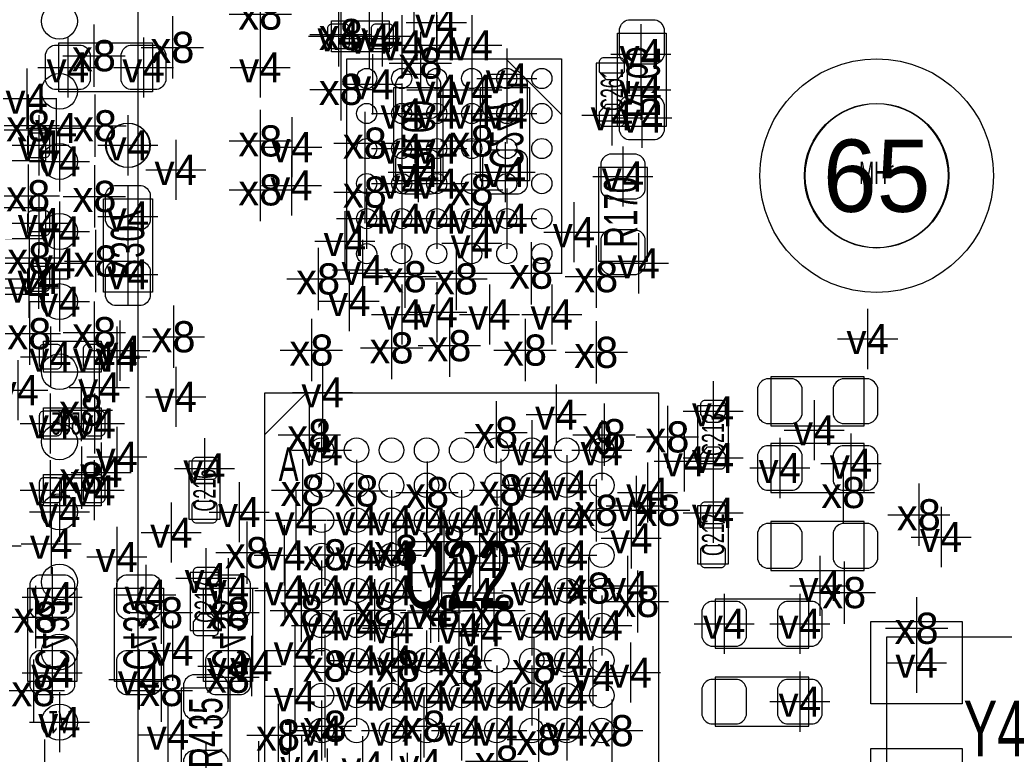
# Model space of a CAD drawing. Extents: x -36 to 384, y -28 to 269.
# Tile 26 of 52: x 18.72 to 29.96, y 26.45 to 34.84. Entities that reach past the tile are written whole.
import ezdxf
from ezdxf.enums import TextEntityAlignment as Align

# ---------------------------------------------------------------- set-up
doc = ezdxf.new("R2010")
doc.units = 0
for name, color, linetype in [('MA_NCLEGEND-1-16', 7, 'CONTINUOUS'), ('MA_NCLEGEND-1-2', 7, 'CONTINUOUS'), ('MA_NCLEGEND-14-15', 7, 'CONTINUOUS'), ('MA_NCLEGEND-15-16', 7, 'CONTINUOUS'), ('MA_NCLEGEND-2-3', 7, 'CONTINUOUS'), ('MA_NCLEGEND-3-14', 7, 'CONTINUOUS'), ('PG_ASSEMBLY_BOTTOM', 7, 'CONTINUOUS'), ('PG_ASSEMBLY_TOP', 7, 'CONTINUOUS'), ('PIN_BOTTOM', 7, 'CONTINUOUS'), ('PIN_TOP', 7, 'CONTINUOUS'), ('RD_ASSEMBLY_BOTTOM', 7, 'CONTINUOUS'), ('RD_ASSEMBLY_TOP', 7, 'CONTINUOUS')]:
    doc.layers.add(name, color=color, linetype=linetype)

# ---------------------------------------------------------------- blocks, each defined once
blk = doc.blocks.new('FIGURE_CROSS')
for points in [[(0, 0.5), (0, -0.5)], [(-0.5, 0), (0.5, 0)]]:
    blk.add_lwpolyline(points)
blk = doc.blocks.new('FIGURE_CIRCLE')
blk.add_circle((0, 0), 0.5)

msp = doc.modelspace()

# ---------------------------------------------------------------- linework, layer by layer
at = {"layer": 'PG_ASSEMBLY_BOTTOM'}
for points in [[(22.9362, 34.4678), (22.2758, 34.4678), (22.2758, 34.8234), (22.9362, 34.8234), (22.9362, 34.4678)], [(18.3515, 33.579587), (19.0119, 33.579587), (19.0119, 33.223987), (18.3515, 33.223987), (18.3515, 33.579587)], [(18.3515, 32.690587), (19.0119, 32.690587), (19.0119, 32.334987), (18.3515, 32.334987), (18.3515, 32.690587)], [(18.3515, 32.055587), (19.0119, 32.055587), (19.0119, 31.699987), (18.3515, 31.699987), (18.3515, 32.055587)], [(18.9865, 31.166587), (19.6469, 31.166587), (19.6469, 30.810987), (18.9865, 30.810987), (18.9865, 31.166587)], [(18.9865, 30.404587), (19.6469, 30.404587), (19.6469, 30.048987), (18.9865, 30.048987), (18.9865, 30.404587)], [(18.9865, 29.642587), (19.6469, 29.642587), (19.6469, 29.286987), (18.9865, 29.286987), (18.9865, 29.642587)]]:
    msp.add_lwpolyline(points, dxfattribs=at)
for points in [[(25.539294, 33.6153), (25.539294, 34.6821), (26.098094, 34.6821), (26.098094, 33.6153)], [(20.2311, 34.011387), (19.1643, 34.011387), (19.1643, 34.570187), (20.2311, 34.570187)], [(22.987, 32.9946), (22.987, 34.0614), (23.5458, 34.0614), (23.5458, 32.9946)], [(24.5364, 34.0614), (24.5364, 32.9946), (23.9776, 32.9946), (23.9776, 34.0614)], [(20.2311, 32.792187), (20.2311, 31.725387), (19.6723, 31.725387), (19.6723, 32.792187)], [(19.3675, 28.347187), (19.3675, 27.280387), (18.8087, 27.280387), (18.8087, 28.347187)], [(20.3581, 28.347187), (20.3581, 27.280387), (19.7993, 27.280387), (19.7993, 28.347187)], [(21.3741, 28.347187), (21.3741, 27.280387), (20.8153, 27.280387), (20.8153, 28.347187)]]:
    msp.add_lwpolyline(points, close=True, dxfattribs=at)
msp.add_lwpolyline([(20.201611, 33.401787, 1), (19.701789, 33.401737, 1), (20.201611, 33.401787)], format="xyb", dxfattribs=at)
at = {"layer": 'PG_ASSEMBLY_TOP'}
for points in [[(3.069692, 42.917796), (3.069692, 25.917779), (20.069708, 25.917779), (20.069708, 42.917796)], [(25.3238, 33.147), (25.3238, 32.0802), (25.8826, 32.0802), (25.8826, 33.147)], [(27.2923, 30.201387), (28.3591, 30.201387), (28.3591, 30.760187), (27.2923, 30.760187)], [(28.3591, 29.998187), (27.2923, 29.998187), (27.2923, 29.439387), (28.3591, 29.439387)], [(27.2923, 28.550387), (28.3591, 28.550387), (28.3591, 29.109187), (27.2923, 29.109187)], [(26.6573, 27.661387), (27.7241, 27.661387), (27.7241, 28.220187), (26.6573, 28.220187)], [(31.1531, 27.788387), (28.6131, 27.788387), (28.6131, 25.756387), (31.1531, 25.756387)], [(27.7241, 27.331187), (26.6573, 27.331187), (26.6573, 26.772387), (27.7241, 26.772387)], [(21.1201, 26.137387), (21.1201, 27.204187), (20.5613, 27.204187), (20.5613, 26.137387)]]:
    msp.add_lwpolyline(points, close=True, dxfattribs=at)
for points in [[(22.452203, 31.939611), (22.452203, 34.389593)], [(22.452203, 34.389593), (24.902211, 34.389593)], [(24.265204, 34.389593), (24.903303, 33.751596)], [(24.902211, 34.389593), (24.902211, 31.939611)], [(25.2984, 34.3408), (25.2984, 33.6804), (25.654, 33.6804), (25.654, 34.3408), (25.2984, 34.3408)], [(24.902211, 31.939611), (22.452203, 31.939611)], [(21.511793, 26.071805), (26.011607, 26.071805), (26.011607, 30.571694), (21.511793, 30.571694), (21.511793, 26.071805)], [(21.511793, 30.096689), (21.986697, 30.571694)], [(26.8097, 29.769587), (26.8097, 30.429987), (26.4541, 30.429987), (26.4541, 29.769587), (26.8097, 29.769587)], [(21.003311, 29.134587), (21.003311, 29.794987), (20.647711, 29.794987), (20.647711, 29.134587), (21.003311, 29.134587)], [(26.8097, 28.626587), (26.8097, 29.286987), (26.4541, 29.286987), (26.4541, 28.626587), (26.8097, 28.626587)], [(21.0185, 27.864587), (21.0185, 28.524987), (20.6629, 28.524987), (20.6629, 27.864587), (21.0185, 27.864587)]]:
    msp.add_lwpolyline(points, dxfattribs=at)
msp.add_lwpolyline([(29.319042, 33.054925, 1), (27.680844, 33.054925, 1), (29.319042, 33.054925)], format="xyb", dxfattribs=at)
at = {"layer": 'PIN_BOTTOM'}
for points in [[(22.483089, 34.7345, 0.414214), (22.432289, 34.7853), (22.279889, 34.7853, 0.414214), (22.229089, 34.7345), (22.229089, 34.5567, 0.414214), (22.279889, 34.5059), (22.432289, 34.5059, 0.414214), (22.483089, 34.5567)], [(22.982911, 34.7345, 0.414214), (22.932111, 34.7853), (22.779711, 34.7853, 0.414214), (22.728911, 34.7345), (22.728911, 34.5567, 0.414214), (22.779711, 34.5059), (22.932111, 34.5059, 0.414214), (22.982911, 34.5567)], [(25.564694, 34.4281), (25.564694, 34.7329, -0.294587), (25.666294, 34.8345), (25.971094, 34.8345, -0.294587), (26.072694, 34.7329), (26.072694, 34.4281, -0.294587), (25.971094, 34.3265), (25.666294, 34.3265, -0.294587)], [(19.4183, 34.036787), (19.1135, 34.036787, -0.294587), (19.0119, 34.138387), (19.0119, 34.443187, -0.294587), (19.1135, 34.544787), (19.4183, 34.544787, -0.294587), (19.5199, 34.443187), (19.5199, 34.138387, -0.294587)], [(20.2819, 34.036787), (19.9771, 34.036787, -0.294587), (19.8755, 34.138387), (19.8755, 34.443187, -0.294587), (19.9771, 34.544787), (20.2819, 34.544787, -0.294587), (20.3835, 34.443187), (20.3835, 34.138387, -0.294587)], [(23.0124, 33.8074), (23.0124, 34.1122, -0.294587), (23.114, 34.2138), (23.4188, 34.2138, -0.294587), (23.5204, 34.1122), (23.5204, 33.8074, -0.294587), (23.4188, 33.7058), (23.114, 33.7058, -0.294587)], [(24.511, 34.1122), (24.511, 33.8074, -0.294587), (24.4094, 33.7058), (24.1046, 33.7058, -0.294587), (24.003, 33.8074), (24.003, 34.1122, -0.294587), (24.1046, 34.2138), (24.4094, 34.2138, -0.294587)], [(25.564694, 33.5645), (25.564694, 33.8693, -0.294587), (25.666294, 33.9709), (25.971094, 33.9709, -0.294587), (26.072694, 33.8693), (26.072694, 33.5645, -0.294587), (25.971094, 33.4629), (25.666294, 33.4629, -0.294587)], [(18.804611, 33.312887, 0.414214), (18.855411, 33.262087), (19.007811, 33.262087, 0.414214), (19.058611, 33.312887), (19.058611, 33.490687, 0.414214), (19.007811, 33.541487), (18.855411, 33.541487, 0.414214), (18.804611, 33.490687)], [(23.0124, 32.9438), (23.0124, 33.2486, -0.294587), (23.114, 33.3502), (23.4188, 33.3502, -0.294587), (23.5204, 33.2486), (23.5204, 32.9438, -0.294587), (23.4188, 32.8422), (23.114, 32.8422, -0.294587)], [(24.511, 33.2486), (24.511, 32.9438, -0.294587), (24.4094, 32.8422), (24.1046, 32.8422, -0.294587), (24.003, 32.9438), (24.003, 33.2486, -0.294587), (24.1046, 33.3502), (24.4094, 33.3502, -0.294587)], [(20.2057, 32.842987), (20.2057, 32.538187, -0.294587), (20.1041, 32.436587), (19.7993, 32.436587, -0.294587), (19.6977, 32.538187), (19.6977, 32.842987, -0.294587), (19.7993, 32.944587), (20.1041, 32.944587, -0.294587)], [(18.804611, 32.423887, 0.414214), (18.855411, 32.373087), (19.007811, 32.373087, 0.414214), (19.058611, 32.423887), (19.058611, 32.601687, 0.414214), (19.007811, 32.652487), (18.855411, 32.652487, 0.414214), (18.804611, 32.601687)], [(20.2057, 31.979387), (20.2057, 31.674587, -0.294587), (20.1041, 31.572987), (19.7993, 31.572987, -0.294587), (19.6977, 31.674587), (19.6977, 31.979387, -0.294587), (19.7993, 32.080987), (20.1041, 32.080987, -0.294587)], [(18.804611, 31.788887, 0.414214), (18.855411, 31.738087), (19.007811, 31.738087, 0.414214), (19.058611, 31.788887), (19.058611, 31.966687, 0.414214), (19.007811, 32.017487), (18.855411, 32.017487, 0.414214), (18.804611, 31.966687)], [(18.939789, 30.899887, 0.414214), (18.990589, 30.849087), (19.142989, 30.849087, 0.414214), (19.193789, 30.899887), (19.193789, 31.077687, 0.414214), (19.142989, 31.128487), (18.990589, 31.128487, 0.414214), (18.939789, 31.077687)], [(19.439611, 30.899887, 0.414214), (19.490411, 30.849087), (19.642811, 30.849087, 0.414214), (19.693611, 30.899887), (19.693611, 31.077687, 0.414214), (19.642811, 31.128487), (19.490411, 31.128487, 0.414214), (19.439611, 31.077687)], [(18.939789, 30.137887, 0.414214), (18.990589, 30.087087), (19.142989, 30.087087, 0.414214), (19.193789, 30.137887), (19.193789, 30.315687, 0.414214), (19.142989, 30.366487), (18.990589, 30.366487, 0.414214), (18.939789, 30.315687)], [(19.439611, 30.137887, 0.414214), (19.490411, 30.087087), (19.642811, 30.087087, 0.414214), (19.693611, 30.137887), (19.693611, 30.315687, 0.414214), (19.642811, 30.366487), (19.490411, 30.366487, 0.414214), (19.439611, 30.315687)], [(18.939789, 29.375887, 0.414214), (18.990589, 29.325087), (19.142989, 29.325087, 0.414214), (19.193789, 29.375887), (19.193789, 29.553687, 0.414214), (19.142989, 29.604487), (18.990589, 29.604487, 0.414214), (18.939789, 29.553687)], [(19.439611, 29.375887, 0.414214), (19.490411, 29.325087), (19.642811, 29.325087, 0.414214), (19.693611, 29.375887), (19.693611, 29.553687, 0.414214), (19.642811, 29.604487), (19.490411, 29.604487, 0.414214), (19.439611, 29.553687)], [(19.3421, 28.397987), (19.3421, 28.093187, -0.294587), (19.2405, 27.991587), (18.9357, 27.991587, -0.294587), (18.8341, 28.093187), (18.8341, 28.397987, -0.294587), (18.9357, 28.499587), (19.2405, 28.499587, -0.294587)], [(20.3327, 28.397987), (20.3327, 28.093187, -0.294587), (20.2311, 27.991587), (19.9263, 27.991587, -0.294587), (19.8247, 28.093187), (19.8247, 28.397987, -0.294587), (19.9263, 28.499587), (20.2311, 28.499587, -0.294587)], [(21.3487, 28.397987), (21.3487, 28.093187, -0.294587), (21.2471, 27.991587), (20.9423, 27.991587, -0.294587), (20.8407, 28.093187), (20.8407, 28.397987, -0.294587), (20.9423, 28.499587), (21.2471, 28.499587, -0.294587)], [(19.3421, 27.534387), (19.3421, 27.229587, -0.294587), (19.2405, 27.127987), (18.9357, 27.127987, -0.294587), (18.8341, 27.229587), (18.8341, 27.534387, -0.294587), (18.9357, 27.635987), (19.2405, 27.635987, -0.294587)], [(20.3327, 27.534387), (20.3327, 27.229587, -0.294587), (20.2311, 27.127987), (19.9263, 27.127987, -0.294587), (19.8247, 27.229587), (19.8247, 27.534387, -0.294587), (19.9263, 27.635987), (20.2311, 27.635987, -0.294587)], [(21.3487, 27.534387), (21.3487, 27.229587, -0.294587), (21.2471, 27.127987), (20.9423, 27.127987, -0.294587), (20.8407, 27.229587), (20.8407, 27.534387, -0.294587), (20.9423, 27.635987), (21.2471, 27.635987, -0.294587)]]:
    msp.add_lwpolyline(points, format="xyb", close=True, dxfattribs=at)
for centre, radius in [((28.499943, 33.054925), 1.3335), ((19.9517, 33.401787), 0.254)]:
    msp.add_circle(centre, radius, dxfattribs=at)
at = {"layer": 'PIN_TOP'}
for points in [[(25.3365, 34.241003), (25.3365, 34.3535, -0.414214), (25.3873, 34.4043), (25.5651, 34.4043, -0.414214), (25.6159, 34.3535), (25.6159, 34.241003), (25.537897, 34.1503), (25.414503, 34.1503)], [(25.6159, 33.780197), (25.6159, 33.6677, -0.414214), (25.5651, 33.6169), (25.3873, 33.6169, -0.414214), (25.3365, 33.6677), (25.3365, 33.780197), (25.414503, 33.8709), (25.537897, 33.8709)], [(25.3492, 33.1978), (25.3492, 32.893, 0.294587), (25.4508, 32.7914), (25.7556, 32.7914, 0.294587), (25.8572, 32.893), (25.8572, 33.1978, 0.294587), (25.7556, 33.2994), (25.4508, 33.2994, 0.294587)], [(25.3492, 32.3342), (25.3492, 32.0294, 0.294587), (25.4508, 31.9278), (25.7556, 31.9278, 0.294587), (25.8572, 32.0294), (25.8572, 32.3342, 0.294587), (25.7556, 32.4358), (25.4508, 32.4358, 0.294587)], [(27.2415, 30.226787), (27.5463, 30.226787, 0.294587), (27.6479, 30.328387), (27.6479, 30.633187, 0.294587), (27.5463, 30.734787), (27.2415, 30.734787, 0.294587), (27.1399, 30.633187), (27.1399, 30.328387, 0.294587)], [(28.1051, 30.226787), (28.4099, 30.226787, 0.294587), (28.5115, 30.328387), (28.5115, 30.633187, 0.294587), (28.4099, 30.734787), (28.1051, 30.734787, 0.294587), (28.0035, 30.633187), (28.0035, 30.328387, 0.294587)], [(26.4922, 30.330191), (26.4922, 30.442687, -0.414214), (26.543, 30.493487), (26.7208, 30.493487, -0.414214), (26.7716, 30.442687), (26.7716, 30.330191), (26.693597, 30.239487), (26.570203, 30.239487)], [(26.7716, 29.869384), (26.7716, 29.756887, -0.414214), (26.7208, 29.706087), (26.543, 29.706087, -0.414214), (26.4922, 29.756887), (26.4922, 29.869384), (26.570203, 29.960087), (26.693597, 29.960087)], [(27.5463, 29.972787), (27.2415, 29.972787, 0.294587), (27.1399, 29.871187), (27.1399, 29.566387, 0.294587), (27.2415, 29.464787), (27.5463, 29.464787, 0.294587), (27.6479, 29.566387), (27.6479, 29.871187, 0.294587)], [(28.4099, 29.972787), (28.1051, 29.972787, 0.294587), (28.0035, 29.871187), (28.0035, 29.566387, 0.294587), (28.1051, 29.464787), (28.4099, 29.464787, 0.294587), (28.5115, 29.566387), (28.5115, 29.871187, 0.294587)], [(20.736611, 29.587698, -0.414214), (20.685811, 29.638498), (20.685811, 29.790898, -0.414214), (20.736611, 29.841698), (20.914411, 29.841698, -0.414214), (20.965211, 29.790898), (20.965211, 29.638498, -0.414214), (20.914411, 29.587698)], [(20.736611, 29.087877, -0.414214), (20.685811, 29.138677), (20.685811, 29.291077, -0.414214), (20.736611, 29.341877), (20.914411, 29.341877, -0.414214), (20.965211, 29.291077), (20.965211, 29.138677, -0.414214), (20.914411, 29.087877)], [(26.543, 29.079698, -0.414214), (26.4922, 29.130498), (26.4922, 29.282898, -0.414214), (26.543, 29.333698), (26.7208, 29.333698, -0.414214), (26.7716, 29.282898), (26.7716, 29.130498, -0.414214), (26.7208, 29.079698)], [(27.2415, 28.575787), (27.5463, 28.575787, 0.294587), (27.6479, 28.677387), (27.6479, 28.982187, 0.294587), (27.5463, 29.083787), (27.2415, 29.083787, 0.294587), (27.1399, 28.982187), (27.1399, 28.677387, 0.294587)], [(28.1051, 28.575787), (28.4099, 28.575787, 0.294587), (28.5115, 28.677387), (28.5115, 28.982187, 0.294587), (28.4099, 29.083787), (28.1051, 29.083787, 0.294587), (28.0035, 28.982187), (28.0035, 28.677387, 0.294587)], [(26.543, 28.579877, -0.414214), (26.4922, 28.630677), (26.4922, 28.783077, -0.414214), (26.543, 28.833877), (26.7208, 28.833877, -0.414214), (26.7716, 28.783077), (26.7716, 28.630677, -0.414214), (26.7208, 28.579877)], [(20.701, 28.425191), (20.701, 28.537687, -0.414214), (20.7518, 28.588487), (20.9296, 28.588487, -0.414214), (20.9804, 28.537687), (20.9804, 28.425191), (20.902397, 28.334487), (20.779003, 28.334487)], [(26.6065, 27.686787), (26.9113, 27.686787, 0.294587), (27.0129, 27.788387), (27.0129, 28.093187, 0.294587), (26.9113, 28.194787), (26.6065, 28.194787, 0.294587), (26.5049, 28.093187), (26.5049, 27.788387, 0.294587)], [(27.4701, 27.686787), (27.7749, 27.686787, 0.294587), (27.8765, 27.788387), (27.8765, 28.093187, 0.294587), (27.7749, 28.194787), (27.4701, 28.194787, 0.294587), (27.3685, 28.093187), (27.3685, 27.788387, 0.294587)], [(20.9804, 27.964384), (20.9804, 27.851887, -0.414214), (20.9296, 27.801087), (20.7518, 27.801087, -0.414214), (20.701, 27.851887), (20.701, 27.964384), (20.779003, 28.055087), (20.902397, 28.055087)], [(21.0947, 26.950187), (21.0947, 27.254987, 0.294587), (20.9931, 27.356587), (20.6883, 27.356587, 0.294587), (20.5867, 27.254987), (20.5867, 26.950187, 0.294587), (20.6883, 26.848587), (20.9931, 26.848587, 0.294587)], [(26.9113, 27.305787), (26.6065, 27.305787, 0.294587), (26.5049, 27.204187), (26.5049, 26.899387, 0.294587), (26.6065, 26.797787), (26.9113, 26.797787, 0.294587), (27.0129, 26.899387), (27.0129, 27.204187, 0.294587)], [(27.7749, 27.305787), (27.4701, 27.305787, 0.294587), (27.3685, 27.204187), (27.3685, 26.899387, 0.294587), (27.4701, 26.797787), (27.7749, 26.797787, 0.294587), (27.8765, 26.899387), (27.8765, 27.204187, 0.294587)], [(21.0947, 26.086587), (21.0947, 26.391387, 0.294587), (20.9931, 26.492987), (20.6883, 26.492987, 0.294587), (20.5867, 26.391387), (20.5867, 26.086587, 0.294587), (20.6883, 25.984987), (20.9931, 25.984987, 0.294587)]]:
    msp.add_lwpolyline(points, format="xyb", close=True, dxfattribs=at)
for points in [[(29.4767, 27.966187), (29.4767, 27.026387), (28.4353, 27.026387), (28.4353, 27.966187)], [(29.4767, 26.518387), (29.4767, 25.578587), (28.4353, 25.578587), (28.4353, 26.518387)]]:
    msp.add_lwpolyline(points, close=True, dxfattribs=at)
for centre, radius in [((19.16971, 34.817787), 0.205003), ((28.499943, 33.054925), 1.3335), ((19.16971, 34.017788), 0.205003), ((22.677196, 34.1646), 0.115049), ((23.077297, 34.1646), 0.115049), ((23.477296, 34.1646), 0.115049), ((23.877092, 34.1646), 0.115049), ((24.277091, 34.1646), 0.115049), ((24.677192, 34.1646), 0.115049), ((22.677196, 33.764499), 0.115049), ((23.077297, 33.764499), 0.115049), ((23.477296, 33.764499), 0.115049), ((23.877092, 33.764499), 0.115049), ((24.277091, 33.764499), 0.115049), ((24.677192, 33.764499), 0.115049), ((19.16971, 33.21779), 0.205003), ((22.677196, 33.3645), 0.115049), ((23.077297, 33.3645), 0.115049), ((23.477296, 33.3645), 0.115049), ((23.877092, 33.3645), 0.115049), ((24.277091, 33.3645), 0.115049), ((24.677192, 33.3645), 0.115049), ((22.677196, 32.964704), 0.115049), ((23.077297, 32.964704), 0.115049), ((23.477296, 32.964704), 0.115049), ((23.877092, 32.964704), 0.115049), ((24.277091, 32.964704), 0.115049), ((24.677192, 32.964704), 0.115049), ((19.16971, 32.417791), 0.205003), ((22.677196, 32.564705), 0.115049), ((23.077297, 32.564705), 0.115049), ((23.477296, 32.564705), 0.115049), ((23.877092, 32.564705), 0.115049), ((24.277091, 32.564705), 0.115049), ((24.677192, 32.564705), 0.115049), ((22.677196, 32.164604), 0.115049), ((23.077297, 32.164604), 0.115049), ((23.477296, 32.164604), 0.115049), ((23.877092, 32.164604), 0.115049), ((24.277091, 32.164604), 0.115049), ((24.677192, 32.164604), 0.115049), ((19.16971, 31.617793), 0.205003), ((19.16971, 30.817795), 0.205003), ((19.16971, 30.017796), 0.205003), ((22.161805, 29.921683), 0.1397), ((22.561804, 29.921683), 0.1397), ((22.9616, 29.921683), 0.1397), ((23.361701, 29.921683), 0.1397), ((23.7617, 29.921683), 0.1397), ((24.161699, 29.921683), 0.1397), ((24.5618, 29.921683), 0.1397), ((24.961596, 29.921683), 0.1397), ((25.361595, 29.921683), 0.1397), ((22.161805, 29.521683), 0.1397), ((22.561804, 29.521683), 0.1397), ((22.9616, 29.521683), 0.1397), ((23.361701, 29.521683), 0.1397), ((23.7617, 29.521683), 0.1397), ((24.161699, 29.521683), 0.1397), ((24.5618, 29.521683), 0.1397), ((24.961596, 29.521683), 0.1397), ((25.361595, 29.521683), 0.1397), ((19.16971, 29.217798), 0.205003), ((22.161805, 29.121887), 0.1397), ((22.561804, 29.121887), 0.1397), ((22.9616, 29.121887), 0.1397), ((23.361701, 29.121887), 0.1397), ((23.7617, 29.121887), 0.1397), ((24.161699, 29.121887), 0.1397), ((24.5618, 29.121887), 0.1397), ((24.961596, 29.121887), 0.1397), ((25.361595, 29.121887), 0.1397), ((22.161805, 28.721787), 0.1397), ((22.561804, 28.721787), 0.1397), ((22.9616, 28.721787), 0.1397), ((24.5618, 28.721787), 0.1397), ((24.961596, 28.721787), 0.1397), ((25.361595, 28.721787), 0.1397), ((19.16971, 28.417799), 0.205003), ((22.161805, 28.321787), 0.1397), ((22.561804, 28.321787), 0.1397), ((22.9616, 28.321787), 0.1397), ((24.5618, 28.321787), 0.1397), ((24.961596, 28.321787), 0.1397), ((25.361595, 28.321787), 0.1397), ((22.161805, 27.921788), 0.1397), ((22.561804, 27.921788), 0.1397), ((22.9616, 27.921788), 0.1397), ((24.5618, 27.921788), 0.1397), ((24.961596, 27.921788), 0.1397), ((25.361595, 27.921788), 0.1397), ((19.16971, 27.617776), 0.205003), ((22.161805, 27.521687), 0.1397), ((22.561804, 27.521687), 0.1397), ((22.9616, 27.521687), 0.1397), ((23.361701, 27.521687), 0.1397), ((23.7617, 27.521687), 0.1397), ((24.161699, 27.521687), 0.1397), ((24.5618, 27.521687), 0.1397), ((24.961596, 27.521687), 0.1397), ((25.361595, 27.521687), 0.1397), ((22.161805, 27.121891), 0.1397), ((22.561804, 27.121891), 0.1397), ((22.9616, 27.121891), 0.1397), ((23.361701, 27.121891), 0.1397), ((23.7617, 27.121891), 0.1397), ((24.161699, 27.121891), 0.1397), ((24.5618, 27.121891), 0.1397), ((24.961596, 27.121891), 0.1397), ((25.361595, 27.121891), 0.1397), ((19.16971, 26.817777), 0.205003), ((22.161805, 26.721892), 0.1397), ((22.561804, 26.721892), 0.1397), ((22.9616, 26.721892), 0.1397), ((23.361701, 26.721892), 0.1397), ((23.7617, 26.721892), 0.1397), ((24.161699, 26.721892), 0.1397), ((24.5618, 26.721892), 0.1397), ((24.961596, 26.721892), 0.1397), ((25.361595, 26.721892), 0.1397)]:
    msp.add_circle(centre, radius, dxfattribs=at)

# ---------------------------------------------------------------- block references
at = {"layer": 'MA_NCLEGEND-1-16', "xscale": 1.651, "yscale": 1.651}
msp.add_blockref('FIGURE_CIRCLE', (28.499943, 33.054925), dxfattribs=at)
at = {"layer": 'MA_NCLEGEND-1-2', "xscale": 0.6858, "yscale": 0.6858}
for p in [(23.077297, 34.544), (23.477296, 34.544), (23.877092, 34.544), (24.277091, 34.1646), (23.077297, 33.764499), (23.477296, 33.764499), (23.877092, 33.764499), (24.277091, 33.764499), (25.4762, 33.7439), (21.823655, 33.380655), (23.077297, 33.3645), (23.477296, 33.3645), (19.169609, 33.217891), (25.6032, 33.0454), (21.8186, 32.9438), (23.077297, 32.964704), (23.477296, 32.964704), (22.677196, 32.564705), (23.077297, 32.564705), (23.477296, 32.564705), (23.877092, 32.564705), (24.277091, 32.564705), (19.169609, 32.417791), (25.0444, 32.4104), (19.169609, 31.617691), (22.479, 31.623), (23.077297, 31.4706), (23.477296, 31.496), (24.0792, 31.4706), (24.7904, 31.4706), (19.8247, 30.988787), (22.1742, 30.5816), (26.6319, 30.366487), (22.161805, 29.921708), (24.5618, 29.921683), (25.361595, 29.921708), (19.8247, 29.845787), (26.6319, 29.833087), (20.825511, 29.714698), (27.3939, 29.718787), (28.2067, 29.769587), (24.5618, 29.521912), (24.961596, 29.521709), (25.7556, 29.2862), (19.170091, 29.217899), (21.2217, 29.214801), (21.8694, 29.121887), (22.561804, 29.121887), (22.9616, 29.121887), (23.361701, 29.121887), (23.7617, 29.121887), (24.161801, 29.121887), (24.5618, 29.121887), (24.961799, 29.121887), (26.6319, 29.206698), (25.69845, 28.916198), (29.2354, 28.9306), (19.8247, 28.702787), (21.736787, 28.721787), (22.561804, 28.721812), (22.9616, 28.721812), (24.5618, 28.721812), (24.963095, 28.721812), (23.96744, 28.63596), (20.8407, 28.461487), (22.161805, 28.321787), (22.561804, 28.321787), (22.9616, 28.321787), (24.5618, 28.321787), (24.961799, 28.321787), (25.654, 28.3718), (23.89124, 28.29306), (23.4061, 28.067787), (22.161805, 27.921712), (22.561804, 27.921712), (24.5618, 27.921788), (24.961596, 27.921788), (25.361595, 27.921788), (26.7589, 27.940787), (27.6225, 27.940787), (23.989995, 27.854097), (20.4597, 27.633676), (21.8567, 27.635987), (22.561804, 27.521687), (22.9616, 27.521687), (23.361701, 27.521687), (23.7617, 27.521687), (24.961799, 27.521687), (28.956, 27.496287), (25.690805, 27.383207), (22.561804, 27.121891), (22.9616, 27.121891), (23.361701, 27.121891), (23.7617, 27.121891), (24.161699, 27.121891), (24.5618, 27.121891), (24.961596, 27.121891), (27.6225, 27.051787), (19.169609, 26.817803), (20.4089, 26.673302), (22.161805, 26.721791), (22.9616, 26.721892), (23.7617, 26.721892), (24.161699, 26.721892), (24.961596, 26.721892), (21.9329, 26.3271), (23.2918, 26.3398), (20.8407, 26.238987), (21.443569, 26.257656)]:
    msp.add_blockref('FIGURE_CROSS', p, dxfattribs=at)
at = {"layer": 'MA_NCLEGEND-14-15', "xscale": 0.6858, "yscale": 0.6858}
for p in [(22.855911, 34.6456), (19.2659, 34.290787), (20.1295, 34.290787), (21.463, 34.29), (19.132144, 33.598231), (19.9517, 33.401787), (23.2664, 33.0962), (18.4277, 32.512787), (18.9357, 32.512787), (19.9517, 32.588987), (19.109461, 32.055638), (19.9517, 31.928587), (19.85838, 31.058231), (18.6944, 30.607), (19.625158, 30.638979), (20.4978, 30.5308), (19.6469, 29.667987), (20.447, 28.9814), (18.3896, 28.829), (19.0754, 28.8544), (21.0947, 28.347187), (19.0881, 28.245587), (20.1549, 28.270987), (21.3614, 27.458187), (19.0881, 27.381987), (20.0787, 27.305787)]:
    msp.add_blockref('FIGURE_CROSS', p, dxfattribs=at)
at = {"layer": 'MA_NCLEGEND-15-16', "xscale": 0.6858, "yscale": 0.6858}
for p in [(22.356089, 34.6456), (22.855911, 34.6456), (19.2659, 34.290787), (20.1295, 34.290787), (21.463, 34.29), (25.818694, 33.7169), (18.431789, 33.401787), (18.9357, 33.401787), (19.9517, 33.401787), (23.2664, 33.0962), (24.257, 33.0962), (18.4277, 32.512787), (18.9357, 32.512787), (19.9517, 32.588987), (19.9517, 31.928587), (18.431789, 31.877787), (18.931611, 31.877787), (19.066789, 30.988787), (19.566611, 30.988787), (19.0627, 30.226787), (19.5707, 30.226787), (19.0627, 29.464787), (19.566611, 29.464787), (21.0947, 28.347187), (19.0881, 28.245587), (20.1549, 28.270987), (21.0947, 27.458187), (19.0881, 27.381987), (20.0787, 27.305787)]:
    msp.add_blockref('FIGURE_CROSS', p, dxfattribs=at)
at = {"layer": 'MA_NCLEGEND-2-3', "xscale": 0.6858, "yscale": 0.6858}
for p in [(23.472953, 34.801835), (22.7076, 34.6202), (23.877092, 34.544), (25.8064, 34.4424), (22.743998, 34.097798), (23.477296, 34.036), (23.877092, 34.036), (25.8064, 34.036), (18.796, 33.9344), (21.823655, 33.380655), (23.077297, 33.3645), (23.477296, 33.3645), (19.169609, 33.217891), (20.4978, 33.1216), (21.8186, 32.9438), (23.077297, 32.964704), (23.477296, 32.964704), (23.077297, 32.564705), (23.477296, 32.564705), (24.277091, 32.564705), (19.169609, 32.417791), (25.0444, 32.4104), (22.4282, 32.3088), (23.877092, 32.2834), (25.781, 32.0548), (22.6314, 31.9786), (18.8214, 31.7754), (19.169609, 31.617691), (22.479, 31.623), (23.077297, 31.4706), (23.477296, 31.496), (24.0792, 31.4706), (24.7904, 31.4706), (28.3972, 31.1912), (22.1742, 30.5816), (24.8412, 30.3276), (27.7876, 30.1498), (24.5618, 29.921683), (26.3017, 29.794987), (27.3939, 29.718787), (28.2067, 29.769587), (24.5618, 29.521912), (24.961596, 29.521709), (25.8826, 29.4386), (19.170091, 29.217899), (21.2217, 29.214801), (21.8694, 29.121887), (22.561804, 29.121887), (22.9616, 29.121887), (24.5618, 29.121887), (24.961799, 29.121887), (25.69845, 28.916198), (29.2354, 28.9306), (21.736787, 28.721787), (22.561804, 28.721812), (24.963095, 28.721812), (20.8407, 28.461487), (23.5331, 28.524987), (21.743187, 28.321787), (24.5618, 28.321787), (24.961799, 28.321787), (25.654, 28.3718), (27.8511, 28.372587), (22.161805, 27.921712), (22.9743, 27.889987), (23.73122, 27.88666), (24.961596, 27.921788), (25.361595, 27.921788), (20.4597, 27.633676), (22.561804, 27.521687), (28.956, 27.496287), (25.2603, 27.3431), (25.690805, 27.383207), (21.8567, 27.1145), (22.561804, 27.121891), (22.9616, 27.121891), (23.361701, 27.121891), (23.7617, 27.121891), (24.161699, 27.121891), (24.5618, 27.121891), (24.961596, 27.121891), (20.4089, 26.673302), (23.7617, 26.721892), (24.161699, 26.721892), (24.961596, 26.721892), (22.6314, 26.3144), (23.2918, 26.3398), (20.8407, 26.238987), (21.443569, 26.257656), (21.7932, 26.1366)]:
    msp.add_blockref('FIGURE_CROSS', p, dxfattribs=at)
at = {"layer": 'MA_NCLEGEND-3-14', "xscale": 0.7112, "yscale": 0.7112}
for p in [(23.2156, 35.0266), (21.463, 34.8996), (22.382632, 34.666276), (20.4597, 34.519387), (19.564096, 34.424391), (23.2918, 34.3408), (22.382632, 34.04047), (18.813882, 33.626603), (19.575805, 33.624291), (21.463, 33.4518), (22.6568, 33.4264), (23.876, 33.4518), (18.813882, 32.826503), (19.569913, 32.818299), (21.463, 32.893), (22.6568, 32.8676), (23.876, 32.893), (18.82587, 32.11609), (19.5834, 32.0802), (24.55479, 31.941846), (22.1234, 31.877), (23.114, 31.9024), (23.6982, 31.877), (25.2984, 31.9024), (18.826378, 31.252185), (19.567423, 31.263209), (20.4724, 31.2166), (22.0472, 31.0642), (22.9616, 31.0896), (23.622, 31.115), (24.4856, 31.0642), (25.2984, 31.0388), (19.4183, 30.379187), (24.155349, 30.124298), (22.0218, 30.099), (25.3873, 30.099), (26.1112, 30.0736), (19.420103, 29.607789), (21.9456, 29.464), (22.561804, 29.457396), (23.368, 29.4386), (24.208003, 29.467404), (28.1178, 29.4386), (25.2984, 29.2354), (26.0096, 29.2354), (28.9814, 29.1846), (23.5585, 28.880587), (24.1935, 28.880587), (23.0124, 28.7782), (21.3106, 28.7528), (22.1996, 28.7274), (25.2095, 28.347187), (28.1305, 28.296387), (21.930589, 28.090393), (22.768611, 28.095702), (23.497794, 28.088311), (24.13, 28.0924), (25.7683, 28.194787), (18.8976, 28.0162), (20.3327, 28.067787), (21.0947, 28.067787), (28.956, 27.8892), (22.1996, 27.4574), (23.0378, 27.4574), (24.5872, 27.432), (21.0947, 27.3304), (23.7617, 27.4066), (18.8722, 27.178), (20.3327, 27.178787), (22.1996, 26.7716), (23.328681, 26.7716), (21.6662, 26.67), (25.4762, 26.7208), (24.638, 26.6192), (24.161699, 26.371499), (18.9992, 26.2636), (22.225, 26.162), (23.1394, 26.1112)]:
    msp.add_blockref('FIGURE_CROSS', p, dxfattribs=at)

# ---------------------------------------------------------------- texts
at = {"layer": 'MA_NCLEGEND-1-16'}
msp.add_text('65', height=0.8255, dxfattribs=at).set_placement((28.499943, 33.054925), align=Align.MIDDLE_CENTER)
at = {"layer": 'MA_NCLEGEND-1-2'}
for p in [(23.077297, 34.544), (23.477296, 34.544), (23.877092, 34.544), (24.277091, 34.1646), (23.077297, 33.764499), (23.477296, 33.764499), (23.877092, 33.764499), (24.277091, 33.764499), (25.4762, 33.7439), (21.823655, 33.380655), (23.077297, 33.3645), (23.477296, 33.3645), (19.169609, 33.217891), (25.6032, 33.0454), (21.8186, 32.9438), (23.077297, 32.964704), (23.477296, 32.964704), (22.677196, 32.564705), (23.077297, 32.564705), (23.477296, 32.564705), (23.877092, 32.564705), (24.277091, 32.564705), (19.169609, 32.417791), (25.0444, 32.4104), (19.169609, 31.617691), (22.479, 31.623), (23.077297, 31.4706), (23.477296, 31.496), (24.0792, 31.4706), (24.7904, 31.4706), (19.8247, 30.988787), (22.1742, 30.5816), (26.6319, 30.366487), (19.8247, 29.845787), (22.161805, 29.921708), (24.5618, 29.921683), (25.361595, 29.921708), (26.6319, 29.833087), (28.2067, 29.769587), (20.825511, 29.714698), (27.3939, 29.718787), (24.5618, 29.521912), (24.961596, 29.521709), (25.7556, 29.2862), (19.170091, 29.217899), (21.2217, 29.214801), (26.6319, 29.206698), (21.8694, 29.121887), (22.561804, 29.121887), (22.9616, 29.121887), (23.361701, 29.121887), (23.7617, 29.121887), (24.161801, 29.121887), (24.5618, 29.121887), (24.961799, 29.121887), (25.69845, 28.916198), (29.2354, 28.9306), (21.736787, 28.721787), (22.561804, 28.721812), (22.9616, 28.721812), (24.5618, 28.721812), (24.963095, 28.721812), (19.8247, 28.702787), (23.96744, 28.63596), (20.8407, 28.461487), (22.161805, 28.321787), (22.561804, 28.321787), (22.9616, 28.321787), (23.89124, 28.29306), (24.5618, 28.321787), (24.961799, 28.321787), (25.654, 28.3718), (23.4061, 28.067787), (26.7589, 27.940787), (27.6225, 27.940787), (22.161805, 27.921712), (22.561804, 27.921712), (23.989995, 27.854097), (24.5618, 27.921788), (24.961596, 27.921788), (25.361595, 27.921788), (20.4597, 27.633676), (21.8567, 27.635987), (22.561804, 27.521687), (22.9616, 27.521687), (23.361701, 27.521687), (23.7617, 27.521687), (24.961799, 27.521687), (28.956, 27.496287), (25.690805, 27.383207), (22.561804, 27.121891), (22.9616, 27.121891), (23.361701, 27.121891), (23.7617, 27.121891), (24.161699, 27.121891), (24.5618, 27.121891), (24.961596, 27.121891), (27.6225, 27.051787), (19.169609, 26.817803), (22.161805, 26.721791), (22.9616, 26.721892), (23.7617, 26.721892), (24.161699, 26.721892), (24.961596, 26.721892), (20.4089, 26.673302), (21.9329, 26.3271), (23.2918, 26.3398)]:
    msp.add_text('v4', height=0.3429, dxfattribs=at).set_placement(p, align=Align.MIDDLE_CENTER)
at = {"layer": 'MA_NCLEGEND-14-15'}
for p in [(22.855911, 34.6456), (19.2659, 34.290787), (20.1295, 34.290787), (21.463, 34.29), (19.132144, 33.598231), (19.9517, 33.401787), (23.2664, 33.0962), (19.9517, 32.588987), (18.9357, 32.512787), (19.109461, 32.055638), (19.9517, 31.928587), (19.85838, 31.058231), (19.625158, 30.638979), (18.6944, 30.607), (20.4978, 30.5308), (19.6469, 29.667987), (20.447, 28.9814), (19.0754, 28.8544), (20.1549, 28.270987), (21.0947, 28.347187), (19.0881, 28.245587), (19.0881, 27.381987), (21.3614, 27.458187), (20.0787, 27.305787)]:
    msp.add_text('v4', height=0.3429, dxfattribs=at).set_placement(p, align=Align.MIDDLE_CENTER)
at = {"layer": 'MA_NCLEGEND-15-16'}
for p in [(22.356089, 34.6456), (22.855911, 34.6456), (19.2659, 34.290787), (20.1295, 34.290787), (21.463, 34.29), (25.818694, 33.7169), (18.9357, 33.401787), (19.9517, 33.401787), (23.2664, 33.0962), (24.257, 33.0962), (19.9517, 32.588987), (18.9357, 32.512787), (18.931611, 31.877787), (19.9517, 31.928587), (19.066789, 30.988787), (19.566611, 30.988787), (19.0627, 30.226787), (19.5707, 30.226787), (19.0627, 29.464787), (19.566611, 29.464787), (20.1549, 28.270987), (21.0947, 28.347187), (19.0881, 28.245587), (19.0881, 27.381987), (21.0947, 27.458187), (20.0787, 27.305787)]:
    msp.add_text('v4', height=0.3429, dxfattribs=at).set_placement(p, align=Align.MIDDLE_CENTER)
at = {"layer": 'MA_NCLEGEND-2-3'}
for p in [(23.472953, 34.801835), (22.7076, 34.6202), (23.877092, 34.544), (25.8064, 34.4424), (22.743998, 34.097798), (23.477296, 34.036), (23.877092, 34.036), (25.8064, 34.036), (18.796, 33.9344), (21.823655, 33.380655), (23.077297, 33.3645), (23.477296, 33.3645), (19.169609, 33.217891), (20.4978, 33.1216), (21.8186, 32.9438), (23.077297, 32.964704), (23.477296, 32.964704), (23.077297, 32.564705), (23.477296, 32.564705), (24.277091, 32.564705), (19.169609, 32.417791), (25.0444, 32.4104), (22.4282, 32.3088), (23.877092, 32.2834), (22.6314, 31.9786), (25.781, 32.0548), (18.8214, 31.7754), (19.169609, 31.617691), (22.479, 31.623), (23.077297, 31.4706), (23.477296, 31.496), (24.0792, 31.4706), (24.7904, 31.4706), (28.3972, 31.1912), (22.1742, 30.5816), (24.8412, 30.3276), (27.7876, 30.1498), (24.5618, 29.921683), (26.3017, 29.794987), (28.2067, 29.769587), (27.3939, 29.718787), (24.5618, 29.521912), (24.961596, 29.521709), (25.8826, 29.4386), (19.170091, 29.217899), (21.2217, 29.214801), (21.8694, 29.121887), (22.561804, 29.121887), (22.9616, 29.121887), (24.5618, 29.121887), (24.961799, 29.121887), (25.69845, 28.916198), (29.2354, 28.9306), (21.736787, 28.721787), (22.561804, 28.721812), (24.963095, 28.721812), (23.5331, 28.524987), (20.8407, 28.461487), (21.743187, 28.321787), (24.5618, 28.321787), (24.961799, 28.321787), (25.654, 28.3718), (27.8511, 28.372587), (22.161805, 27.921712), (22.9743, 27.889987), (23.73122, 27.88666), (24.961596, 27.921788), (25.361595, 27.921788), (20.4597, 27.633676), (22.561804, 27.521687), (28.956, 27.496287), (25.690805, 27.383207), (25.2603, 27.3431), (21.8567, 27.1145), (22.561804, 27.121891), (22.9616, 27.121891), (23.361701, 27.121891), (23.7617, 27.121891), (24.161699, 27.121891), (24.5618, 27.121891), (24.961596, 27.121891), (23.7617, 26.721892), (24.161699, 26.721892), (24.961596, 26.721892), (20.4089, 26.673302), (22.6314, 26.3144), (23.2918, 26.3398)]:
    msp.add_text('v4', height=0.3429, dxfattribs=at).set_placement(p, align=Align.MIDDLE_CENTER)
at = {"layer": 'MA_NCLEGEND-3-14'}
for p in [(21.463, 34.8996), (22.382632, 34.666276), (20.4597, 34.519387), (19.564096, 34.424391), (23.2918, 34.3408), (22.382632, 34.04047), (18.813882, 33.626603), (19.575805, 33.624291), (21.463, 33.4518), (23.876, 33.4518), (22.6568, 33.4264), (21.463, 32.893), (22.6568, 32.8676), (23.876, 32.893), (18.813882, 32.826503), (19.569913, 32.818299), (18.82587, 32.11609), (19.5834, 32.0802), (22.1234, 31.877), (23.114, 31.9024), (23.6982, 31.877), (24.55479, 31.941846), (25.2984, 31.9024), (18.826378, 31.252185), (19.567423, 31.263209), (20.4724, 31.2166), (22.9616, 31.0896), (23.622, 31.115), (22.0472, 31.0642), (24.4856, 31.0642), (25.2984, 31.0388), (19.4183, 30.379187), (22.0218, 30.099), (24.155349, 30.124298), (25.3873, 30.099), (26.1112, 30.0736), (19.420103, 29.607789), (21.9456, 29.464), (22.561804, 29.457396), (23.368, 29.4386), (24.208003, 29.467404), (28.1178, 29.4386), (25.2984, 29.2354), (26.0096, 29.2354), (28.9814, 29.1846), (23.5585, 28.880587), (24.1935, 28.880587), (21.3106, 28.7528), (22.1996, 28.7274), (23.0124, 28.7782), (25.2095, 28.347187), (28.1305, 28.296387), (25.7683, 28.194787), (20.3327, 28.067787), (21.0947, 28.067787), (21.930589, 28.090393), (22.768611, 28.095702), (23.497794, 28.088311), (24.13, 28.0924), (18.8976, 28.0162), (28.956, 27.8892), (22.1996, 27.4574), (23.0378, 27.4574), (23.7617, 27.4066), (24.5872, 27.432), (21.0947, 27.3304), (18.8722, 27.178), (20.3327, 27.178787), (22.1996, 26.7716), (23.328681, 26.7716), (25.4762, 26.7208), (21.6662, 26.67), (24.638, 26.6192), (24.161699, 26.371499)]:
    msp.add_text('x8', height=0.3556, dxfattribs=at).set_placement(p, align=Align.MIDDLE_CENTER)
at = {"layer": 'PG_ASSEMBLY_TOP', "width": 0.666667}
for s, p in [('1', (22.186595, 29.896791)), ('9', (25.386792, 29.871695)), ('A', (21.786596, 29.571696)), ('J', (21.761704, 26.446709))]:
    msp.add_text(s, height=0.381, dxfattribs=at).set_placement(p, align=Align.CENTER)
at = {"layer": 'PG_ASSEMBLY_TOP', "width": 0.6}
msp.add_text('A1', height=0.254, rotation=180, dxfattribs=at).set_placement((19.16971, 26.944777), align=Align.CENTER)
at = {"layer": 'RD_ASSEMBLY_BOTTOM', "text_generation_flag": 2, "width": 0.666667}
for s, p in [('R165', (25.64384, 34.1249)), ('R160', (23.0759, 33.51022)), ('C247', (24.08428, 33.53816)), ('R307', (19.75612, 32.27324)), ('C432', (18.8976, 27.813787)), ('C439', (19.9009, 27.813)), ('C438', (20.9169, 27.813))]:
    msp.add_text(s, height=0.381, rotation=270, dxfattribs=at).set_placement(p, align=Align.CENTER)
at = {"layer": 'RD_ASSEMBLY_BOTTOM', "text_generation_flag": 2, "width": 0.6}
msp.add_text('C505', height=0.254, dxfattribs=at).set_placement((19.3167, 30.099787), align=Align.CENTER)
at = {"layer": 'RD_ASSEMBLY_TOP'}
for s, height, width, p in [('C261', 0.254, 0.6, (25.6032, 34.036)), ('R170', 0.381, 0.666667, (25.7683, 32.639)), ('C213', 0.254, 0.6, (26.7589, 30.099787)), ('C216', 0.254, 0.6, (20.952511, 29.464787)), ('C212', 0.254, 0.6, (26.7589, 28.956787)), ('C217', 0.254, 0.6, (20.9677, 28.194787)), ('R435', 0.381, 0.666667, (21.0312, 26.696187))]:
    msp.add_text(s, height=height, rotation=90, dxfattribs=dict(at, width=width)).set_placement(p, align=Align.CENTER)
for s, height, width, p in [('MH*', 0.254, 0.6, (28.4988, 32.960716)), ('U22', 0.762, 0.666667, (23.7109, 28.118587)), ('Y4', 0.635, 0.68, (29.845, 26.4287))]:
    msp.add_text(s, height=height, dxfattribs=dict(at, width=width)).set_placement(p, align=Align.CENTER)

doc.saveas('drawing.dxf')
